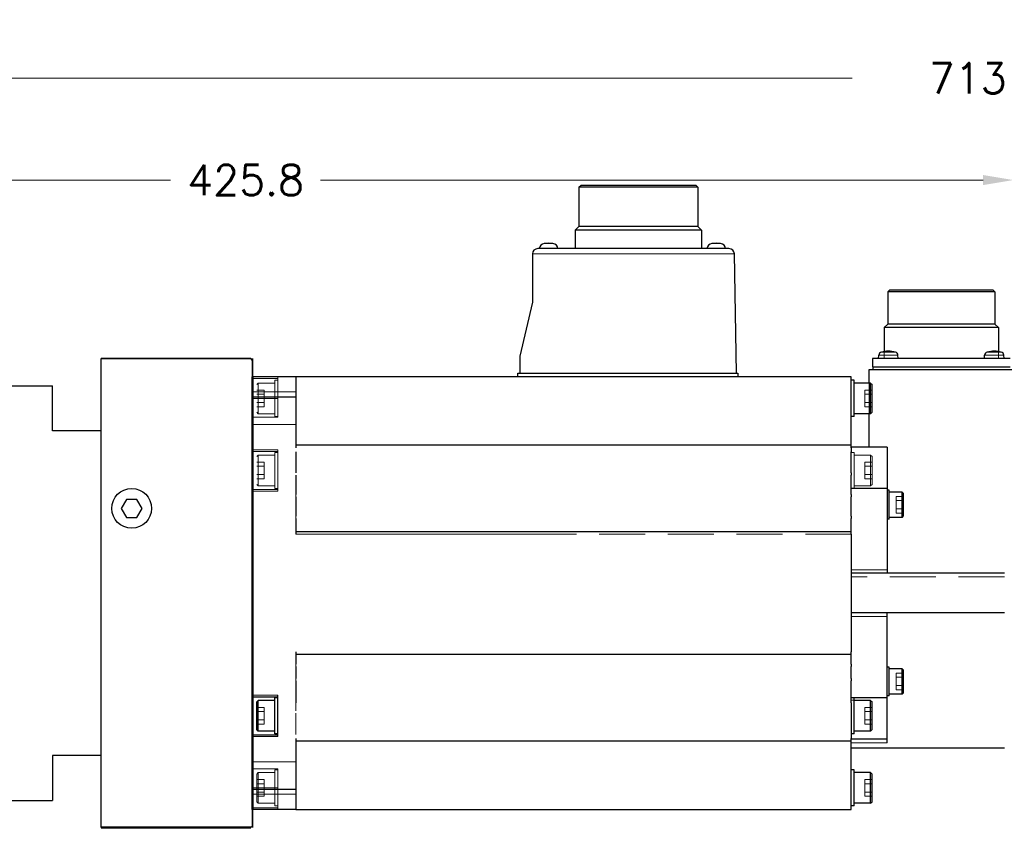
# Model space of a CAD drawing. Extents: x 47048 to 48733, y 10397 to 11585.
# Tile 4 of 25: x 47358 to 47631, y 10892 to 11119. Entities that reach past the tile are written whole.
import ezdxf

# ---------------------------------------------------------------- set-up
doc = ezdxf.new("R2010")
doc.units = 0
doc.header["$LTSCALE"] = 25.4
doc.linetypes.add('DASHED', pattern=[0.75, 0.5, -0.25])
doc.linetypes.add('DASHEDBIDOT', pattern=[12.4, 3, -3, 0.2, -3, 0.2, -3])
doc.layers.get('0').update_dxf_attribs({"linetype": 'CONTINUOUS'})
doc.layers.get('Defpoints').update_dxf_attribs({"linetype": 'CONTINUOUS'})
for name, color, linetype, lineweight in [('AM_0', 7, 'CONTINUOUS', 50), ('AM_5_Dimension', 6, 'CONTINUOUS', 13), ('ATA-DIM', 252, 'CONTINUOUS', 25), ('Layer0000', 7, 'CONTINUOUS', 25), ('외형선(ISO)', 7, 'CONTINUOUS', 35)]:
    doc.layers.add(name, color=color, linetype=linetype, lineweight=lineweight)
doc.layers.add('ATA-TEXT', color=7, linetype='CONTINUOUS')
doc.styles.get("Standard").update_dxf_attribs({"font": 'simplex.shx'})
doc.styles.add('주 문자 (ISO)', font='arial.ttf')
doc.dimstyles.new('ata_A1', dxfattribs={"dimtxt": 4.2, "dimasz": 4.2, "dimexe": 2, "dimexo": 2, "dimgap": 2, "dimtad": 0, "dimtih": 1, "dimtoh": 1, "dimdec": 6, "dimdsep": 46, "dimtxsty": 'Standard', "dimcen": 0, "dimclrd": 252, "dimclre": 252, "dimclrt": 4, "dimadec": 6, "dimazin": 2, "dimtfac": 1, "dimtdec": 6, "dimtofl": 0, "dimtmove": 0, "dimatfit": 3, "dimfxl": 0, "dimtolj": 1, "dimtzin": 0, "dimlwd": 0, "dimlwe": 0, "dimarcsym": 0})

# ---------------------------------------------------------------- blocks, each defined once
blk = doc.blocks.new('*D19542')
at = {"layer": 'ATA-DIM', "color": 252, "lineweight": 0}
for p, q in [((47208.04, 11010), (47208.04, 11107.25)), ((47921.04, 10886), (47921.04, 11107.25)), ((47216.44, 11103.25), (47589.08, 11103.25)), ((47912.64, 11103.25), (47640, 11103.25))]:
    blk.add_line(p, q, dxfattribs=at)
at = {"layer": 'ATA-DIM', "color": 252}
for points in [[(47216.44, 11104.65), (47216.44, 11101.85), (47208.04, 11103.25)], [(47912.64, 11101.85), (47912.64, 11104.65), (47921.04, 11103.25)]]:
    blk.add_solid(points, dxfattribs=at)
at = {"layer": 'Defpoints', "color": 0}
for p in [(47921.04, 11103.25), (47208.04, 11006), (47921.04, 10882)]:
    blk.add_point(p, dxfattribs=at)
at = {"layer": 'ATA-DIM', "color": 4, "ltscale": 0.2, "insert": (47593.08, 11107.45), "char_height": 8.4, "attachment_point": 1}
blk.add_mtext('\\A1;   713', dxfattribs=at)
blk = doc.blocks.new('DHE H')
at = {"color": 0, "ltscale": 5}
blk.add_line((56170.39, 4843.98), (56170.39, 4973.98), dxfattribs=at)
at = {"color": 7}
for p, q in [((56140.59, 4851.48), (56140.59, 4966.48)), ((56140.59, 4851.98), (56140.59, 4965.98))]:
    blk.add_line(p, q, dxfattribs=at)
for p, q in [((56140.59, 4966.48), (56156.89, 4966.48)), ((56156.89, 4953.98), (56156.89, 4966.48)), ((56156.89, 4863.98), (56156.89, 4851.48)), ((56140.59, 4851.48), (56156.89, 4851.48))]:
    blk.add_line(p, q)
at = {"ltscale": 5}
for p, q in [((56170.39, 4953.98), (56156.89, 4953.98)), ((56170.39, 4863.98), (56156.89, 4863.98))]:
    blk.add_line(p, q, dxfattribs=at)
at = {"layer": 'AM_0'}
blk.add_line((56170.39, 4843.98), (56211.89, 4843.98), dxfattribs=at)
at = {"layer": 'AM_5_Dimension', "color": 0}
for p, q in [((56140.59, 4966.48), (56140.59, 4851.48)), ((56072.59, 4965.98), (56072.59, 4851.98)), ((56084.59, 4851.98), (56084.59, 4965.98))]:
    blk.add_line(p, q, dxfattribs=at)
at = {"layer": '외형선(ISO)'}
for p, q in [((56211.89, 4973.98), (56170.39, 4973.98)), ((56211.89, 4973.98), (56212.39, 4973.48)), ((56212.39, 4973.48), (56212.39, 4844.48)), ((56073.09, 4966.48), (56072.59, 4965.98)), ((56084.09, 4966.48), (56073.09, 4966.48)), ((56084.59, 4965.98), (56084.09, 4966.48)), ((56085.09, 4966.48), (56084.59, 4965.98)), ((56085.09, 4966.48), (56140.09, 4966.48)), ((56140.59, 4965.98), (56140.09, 4966.48)), ((56140.59, 4965.98), (56141.09, 4966.48)), ((56073.09, 4851.48), (56072.59, 4851.98)), ((56073.09, 4851.48), (56084.09, 4851.48)), ((56084.59, 4851.98), (56084.09, 4851.48)), ((56084.59, 4851.98), (56085.09, 4851.48)), ((56085.09, 4851.48), (56140.09, 4851.48)), ((56140.59, 4851.98), (56140.09, 4851.48)), ((56212.39, 4844.48), (56211.89, 4843.98))]:
    blk.add_line(p, q, dxfattribs=at)
blk = doc.blocks.new('*D19559')
at = {"layer": 'ATA-DIM', "color": 252, "lineweight": 0}
for p, q in [((47208.04, 11035), (47208.04, 11079.02)), ((47633.84, 11026.5), (47633.84, 11079.02)), ((47216.44, 11075.02), (47400.14, 11075.02)), ((47625.44, 11075.02), (47441.74, 11075.02))]:
    blk.add_line(p, q, dxfattribs=at)
at = {"layer": 'ATA-DIM', "color": 252}
for points in [[(47216.44, 11076.42), (47216.44, 11073.62), (47208.04, 11075.02)], [(47625.44, 11073.62), (47625.44, 11076.42), (47633.84, 11075.02)]]:
    blk.add_solid(points, dxfattribs=at)
at = {"layer": 'Defpoints', "color": 0}
for p in [(47633.84, 11075.02), (47208.04, 11031), (47633.84, 11022.5)]:
    blk.add_point(p, dxfattribs=at)
at = {"layer": 'ATA-DIM', "color": 4, "ltscale": 0.2, "insert": (47420.94, 11075.02), "char_height": 8.4, "attachment_point": 5}
blk.add_mtext('\\A1;425.8', dxfattribs=at)
blk = doc.blocks.new('*D19558')
at = {"layer": 'ATA-DIM', "color": 252, "lineweight": 0}
for p, q in [((47208.04, 11010), (47208.04, 11107.25)), ((47921.04, 10886), (47921.04, 11107.25)), ((47216.44, 11103.25), (47589.08, 11103.25)), ((47912.64, 11103.25), (47640, 11103.25))]:
    blk.add_line(p, q, dxfattribs=at)
at = {"layer": 'ATA-DIM', "color": 252}
for points in [[(47216.44, 11104.65), (47216.44, 11101.85), (47208.04, 11103.25)], [(47912.64, 11101.85), (47912.64, 11104.65), (47921.04, 11103.25)]]:
    blk.add_solid(points, dxfattribs=at)
at = {"layer": 'Defpoints', "color": 0}
for p in [(47921.04, 11103.25), (47208.04, 11006), (47921.04, 10882)]:
    blk.add_point(p, dxfattribs=at)
at = {"layer": 'ATA-DIM', "color": 4, "ltscale": 0.2, "insert": (47593.08, 11107.45), "char_height": 8.4, "attachment_point": 1}
blk.add_mtext('\\A1;   713', dxfattribs=at)

msp = doc.modelspace()

# ---------------------------------------------------------------- linework, layer by layer
at = {"color": 7, "linetype": 'Continuous'}
for p, q in [((47422.8396631, 11025.503029), (47422.8396631, 10895.503029)), ((47387.8962874, 10986.503029), (47386.4529117, 10984.003029)), ((47390.7830387, 10986.503029), (47387.8962874, 10986.503029)), ((47392.2264144, 10984.003029), (47390.7830387, 10986.503029)), ((47386.4529117, 10984.003029), (47387.8962874, 10981.503029)), ((47390.7830387, 10981.503029), (47392.2264144, 10984.003029)), ((47387.8962874, 10981.503029), (47390.7830387, 10981.503029))]:
    msp.add_line(p, q, dxfattribs=at)
msp.add_circle((47389.3396631, 10984.003029), 5.5, dxfattribs=at)
at = {"layer": 'AM_0'}
msp.add_line((47422.8396631, 11020.503029), (47422.8396631, 10900.503029), dxfattribs=at)
at = {"layer": 'Layer0000', "color": 7, "linetype": 'Continuous', "lineweight": 25}
for p, q in [((47513.3476631, 11073.003029), (47513.8476726, 11073.5030385)), ((47545.8316631, 11073.503029), (47513.8476631, 11073.503029)), ((47546.3316631, 11073.003029), (47545.8316536, 11073.5030385)), ((47546.3316631, 11073.003029), (47513.3476631, 11073.003029)), ((47513.3476631, 11073.003029), (47513.3476631, 11062.113029)), ((47546.3316631, 11073.003029), (47546.3316631, 11062.113029)), ((47512.3396631, 11061.113029), (47513.3476631, 11062.113029)), ((47512.3396631, 11061.113029), (47512.3396631, 11056.003029)), ((47547.3396631, 11061.113029), (47512.3396631, 11061.113029)), ((47546.3316631, 11062.113029), (47513.3476631, 11062.113029)), ((47547.3396631, 11061.113029), (47546.3316631, 11062.113029)), ((47547.3396631, 11061.113029), (47547.3396631, 11056.003029)), ((47506.1415569, 11057.399075), (47503.7377692, 11057.399075)), ((47552.6415569, 11057.399075), (47550.2377692, 11057.399075)), ((47500.4396631, 11054.503029), (47500.4396631, 11041.203029)), ((47554.9656172, 11056.003029), (47501.9396631, 11056.003029)), ((47557.0418628, 11021.503029), (47556.4653887, 11054.5292076)), ((47598.9646631, 11044.003029), (47598.9646631, 11035.103029)), ((47628.7146631, 11044.003029), (47598.9646631, 11044.003029)), ((47598.9646653, 11044.0030311), (47599.4646648, 11044.5030306)), ((47628.2146631, 11044.503029), (47599.4646631, 11044.503029)), ((47628.7146609, 11044.0030311), (47628.2146614, 11044.5030306)), ((47628.7146631, 11044.003029), (47628.7146631, 11035.103029)), ((47500.4396631, 11041.203029), (47496.9396631, 11026.203029)), ((47597.9646631, 11034.103029), (47597.9646631, 11027.490273)), ((47629.7146631, 11034.103029), (47597.9646631, 11034.103029)), ((47597.9646641, 11034.10303), (47598.9646653, 11035.1030311)), ((47628.7146631, 11035.103029), (47598.9646631, 11035.103029)), ((47629.714662, 11034.10303), (47628.7146609, 11035.1030311)), ((47629.7146631, 11034.103029), (47629.7146631, 11027.490273)), ((47496.9396631, 11026.203029), (47496.9396631, 11021.503029)), ((47594.7896631, 11025.503029), (47594.7896631, 11023.203029)), ((47632.8896631, 11025.503029), (47594.7896631, 11025.503029)), ((47596.4096631, 11025.5030294), (47596.4918673, 11026.4426281)), ((47601.909663, 11025.5030294), (47601.8274588, 11026.4426281)), ((47625.7696631, 11025.5030294), (47625.8518673, 11026.4426281)), ((47631.269663, 11025.5030294), (47631.1874588, 11026.4426281)), ((47593.8396631, 11018.753029), (47593.8396631, 11022.503029)), ((47593.8396631, 11022.503029), (47633.8396631, 11022.503029)), ((47594.7896631, 11023.203029), (47632.8896631, 11023.203029)), ((47594.8396631, 11023.203029), (47594.8396631, 11022.503029)), ((47422.8396631, 11020.503029), (47422.8396631, 11014.9181004)), ((47434.8396631, 11020.503029), (47422.8396631, 11020.503029)), ((47434.8396631, 11020.503029), (47434.8396631, 11014.9181004)), ((47588.8396631, 11020.503029), (47434.8396631, 11020.503029)), ((47496.4396631, 11020.503029), (47496.4396631, 11021.503029)), ((47496.4396631, 11021.503029), (47557.4396631, 11021.503029)), ((47557.4396631, 11021.503029), (47557.4396631, 11020.503029)), ((47588.8396631, 11019.803029), (47588.8396631, 11020.503029)), ((47588.8396631, 11005.1684518), (47588.8396631, 11019.803029)), ((47589.6396631, 11019.503029), (47588.8396631, 11019.503029)), ((47589.6396631, 11009.503029), (47589.6396631, 11019.503029)), ((47594.2396631, 11018.753029), (47589.6396631, 11018.753029)), ((47594.2396631, 11018.753029), (47594.6396731, 11018.353019)), ((47594.2396631, 11010.253029), (47594.2396631, 11018.753029)), ((47594.6396631, 11010.653029), (47594.6396631, 11018.353029)), ((47422.8396631, 11014.9181004), (47434.8396631, 11014.9181004)), ((47422.8396631, 11014.9181004), (47422.8396631, 10932.253029)), ((47434.8396631, 11014.9181004), (47434.8396631, 11000.803029)), ((47589.6396631, 11009.503029), (47588.8396631, 11009.503029)), ((47594.2396631, 11010.253029), (47589.6396631, 11010.253029)), ((47593.8396631, 11001.003029), (47593.8396631, 11010.253029)), ((47594.2396631, 11010.253029), (47594.6396731, 11010.6530389)), ((47588.8396631, 11003.7276317), (47588.8396631, 11005.1684518)), ((47588.8396631, 11002.1159322), (47588.8396631, 11003.7276317)), ((47588.8396631, 11001.503029), (47434.8396631, 11001.503029)), ((47588.8396631, 11001.503029), (47588.8396631, 11002.1159322)), ((47588.8396631, 11000.803029), (47588.8396631, 11001.503029)), ((47598.8396631, 11001.003029), (47588.8396631, 11001.003029)), ((47588.8396631, 11000.803029), (47588.8396631, 10999.6790111)), ((47598.8396631, 11001.003029), (47598.8396631, 10998.003029)), ((47434.8396631, 10999.6790111), (47434.8396631, 10993.8270468)), ((47588.8396631, 10998.9794375), (47588.8396631, 10999.6790111)), ((47588.8396631, 10998.5771621), (47588.8396631, 10998.9794375)), ((47588.8396631, 10997.4465806), (47588.8396631, 10998.5771621)), ((47588.8396631, 10995.1641037), (47588.8396631, 10997.4465806)), ((47598.8396631, 10998.003029), (47598.8396631, 10993.8084339)), ((47588.8396631, 10994.8689093), (47588.8396631, 10995.1641037)), ((47588.8396631, 10994.5266204), (47588.8396631, 10994.8689093)), ((47588.8396631, 10993.8270468), (47588.8396631, 10994.5266204)), ((47434.8396631, 10993.1790111), (47434.8396631, 10987.8270468)), ((47588.8396631, 10993.8270468), (47588.8396631, 10993.1790111)), ((47588.8396631, 10992.4794375), (47588.8396631, 10993.1790111)), ((47588.8396631, 10992.2287985), (47588.8396631, 10992.4794375)), ((47588.8396631, 10991.171427), (47588.8396631, 10992.2287985)), ((47598.8396631, 10993.8084339), (47598.8396631, 10992.3444601)), ((47598.8396631, 10992.3444601), (47598.8396631, 10990.1403916)), ((47588.8396631, 10989.1016383), (47588.8396631, 10991.171427)), ((47598.8396631, 10989.503029), (47588.8396631, 10989.503029)), ((47588.8396631, 10988.7357151), (47588.8396631, 10989.1016383)), ((47598.8396631, 10990.1403916), (47598.8396631, 10989.503029)), ((47598.8396631, 10989.503029), (47598.8396631, 10986.503029)), ((47599.3396631, 10989.003029), (47598.8396631, 10989.003029)), ((47599.3396631, 10981.003029), (47599.3396631, 10989.003029)), ((47434.8396631, 10987.1790111), (47434.8396631, 10981.8270468)), ((47588.8396631, 10988.5266204), (47588.8396631, 10988.7357151)), ((47588.8396631, 10987.8270468), (47588.8396631, 10988.5266204)), ((47588.8396631, 10987.8270468), (47588.8396631, 10987.1790111)), ((47588.8396631, 10986.4794375), (47588.8396631, 10987.1790111)), ((47588.8396631, 10986.3363721), (47588.8396631, 10986.4794375)), ((47588.8396631, 10985.3469527), (47588.8396631, 10986.3363721)), ((47598.8396631, 10986.503029), (47598.8396631, 10985.003029)), ((47602.9396631, 10988.503029), (47599.3396631, 10988.503029)), ((47602.9396631, 10981.503029), (47602.9396631, 10988.503029)), ((47602.9396707, 10988.5030213), (47603.3396683, 10988.1030237)), ((47603.3396631, 10981.903029), (47603.3396631, 10988.103029)), ((47588.8396631, 10983.0713779), (47588.8396631, 10985.3469527)), ((47598.8396631, 10985.003029), (47598.8396631, 10967.003029)), ((47434.8396631, 10981.1790111), (47434.8396631, 10976.803029)), ((47588.8396631, 10982.6351008), (47588.8396631, 10983.0713779)), ((47588.8396631, 10982.5266204), (47588.8396631, 10982.6351008)), ((47588.8396631, 10981.8270468), (47588.8396631, 10982.5266204)), ((47588.8396631, 10981.8270468), (47588.8396631, 10981.1790111)), ((47588.8396631, 10980.4794375), (47588.8396631, 10981.1790111)), ((47599.3396631, 10981.003029), (47598.8396631, 10981.003029)), ((47602.9396631, 10981.503029), (47599.3396631, 10981.503029)), ((47602.9396707, 10981.5030366), (47603.3396683, 10981.9030342)), ((47588.8396631, 10980.4176121), (47588.8396631, 10980.4794375)), ((47588.8396631, 10979.4964486), (47588.8396631, 10980.4176121)), ((47588.8396631, 10977.9989103), (47588.8396631, 10979.4964486)), ((47588.8396631, 10977.503029), (47588.8396631, 10977.9989103)), ((47588.8396631, 10977.503029), (47434.8396631, 10977.503029)), ((47588.8396631, 10976.803029), (47588.8396631, 10977.503029)), ((47588.8396631, 10976.803029), (47588.8396631, 10944.203029)), ((47631.3396631, 10966.003029), (47588.8396631, 10966.003029)), ((47598.8396631, 10967.003029), (47598.8396631, 10966.003029)), ((47631.3396631, 10955.003029), (47588.8396631, 10955.003029)), ((47598.8396631, 10954.003029), (47598.8396631, 10955.003029)), ((47598.8396631, 10936.003029), (47598.8396631, 10954.003029)), ((47434.8396631, 10944.203029), (47434.8396631, 10940.8270468)), ((47588.8396631, 10943.503029), (47434.8396631, 10943.503029)), ((47588.8396631, 10943.503029), (47588.8396631, 10944.203029)), ((47588.8396631, 10943.0071476), (47588.8396631, 10943.503029)), ((47588.8396631, 10942.4870107), (47588.8396631, 10943.0071476)), ((47588.8396631, 10941.5772502), (47588.8396631, 10942.4870107)), ((47434.8396631, 10940.1790111), (47434.8396631, 10936.8270468)), ((47588.8396631, 10941.5266204), (47588.8396631, 10941.5772502)), ((47588.8396631, 10940.8270468), (47588.8396631, 10941.5266204)), ((47588.8396631, 10940.8270468), (47588.8396631, 10940.1790111)), ((47588.8396631, 10939.4794375), (47588.8396631, 10940.1790111)), ((47599.3396631, 10940.003029), (47598.8396631, 10940.003029)), ((47599.3396631, 10932.003029), (47599.3396631, 10940.003029)), ((47588.8396631, 10939.3849626), (47588.8396631, 10939.4794375)), ((47588.8396631, 10938.9369927), (47588.8396631, 10939.3849626)), ((47588.8396631, 10938.5813091), (47588.8396631, 10938.9369927)), ((47588.8396631, 10937.6259812), (47588.8396631, 10938.5813091)), ((47588.8396631, 10937.5266204), (47588.8396631, 10937.6259812)), ((47588.8396631, 10936.8270468), (47588.8396631, 10937.5266204)), ((47602.9396631, 10939.503029), (47599.3396631, 10939.503029)), ((47602.9396631, 10932.503029), (47602.9396631, 10939.503029)), ((47602.9396707, 10939.5030213), (47603.3396683, 10939.1030237)), ((47603.3396631, 10932.903029), (47603.3396631, 10939.103029)), ((47434.8396631, 10936.1790111), (47434.8396631, 10930.0988838)), ((47588.8396631, 10936.8270468), (47588.8396631, 10936.1790111)), ((47588.8396631, 10935.4794375), (47588.8396631, 10936.1790111)), ((47588.8396631, 10935.3243328), (47588.8396631, 10935.4794375)), ((47588.8396631, 10934.9231908), (47588.8396631, 10935.3243328)), ((47588.8396631, 10934.6336835), (47588.8396631, 10934.9231908)), ((47588.8396631, 10933.7256566), (47588.8396631, 10934.6336835)), ((47598.8396631, 10934.503029), (47598.8396631, 10936.003029)), ((47598.8396631, 10931.503029), (47598.8396631, 10934.503029)), ((47422.8396631, 10931.753029), (47429.8396631, 10931.753029)), ((47429.8396631, 10920.753029), (47429.8396631, 10932.253029)), ((47588.8396631, 10930.7051015), (47588.8396631, 10933.7256566)), ((47599.3396631, 10932.003029), (47598.8396631, 10932.003029)), ((47602.9396631, 10932.503029), (47599.3396631, 10932.503029)), ((47602.9396707, 10932.5030366), (47603.3396683, 10932.9030342)), ((47424.4396567, 10930.7530225), (47424.0396536, 10930.3530195)), ((47424.0396631, 10926.503029), (47424.0396631, 10930.353029)), ((47429.0396631, 10930.753029), (47424.4396631, 10930.753029)), ((47424.4396631, 10926.503029), (47424.4396631, 10930.753029)), ((47429.8396631, 10931.503029), (47429.0396631, 10931.503029)), ((47429.0396631, 10921.503029), (47429.0396631, 10931.503029)), ((47589.6396631, 10931.503029), (47588.8396631, 10931.503029)), ((47588.8396631, 10930.0988838), (47588.8396631, 10930.7051015)), ((47588.8396631, 10930.0988838), (47588.8396631, 10920.203029)), ((47598.8396631, 10931.503029), (47589.6396631, 10931.503029)), ((47589.6396631, 10921.503029), (47589.6396631, 10931.503029)), ((47594.2396631, 10930.753029), (47589.6396631, 10930.753029)), ((47594.2396631, 10930.753029), (47594.6396731, 10930.353019)), ((47594.2396631, 10922.253029), (47594.2396631, 10930.753029)), ((47594.6396631, 10922.653029), (47594.6396631, 10930.353029)), ((47598.8396631, 10930.8656664), (47598.8396631, 10931.503029)), ((47598.8396631, 10928.6615978), (47598.8396631, 10930.8656664)), ((47424.0396631, 10922.653029), (47424.0396631, 10926.503029)), ((47424.4396631, 10922.253029), (47424.4396631, 10926.503029)), ((47598.8396631, 10927.197624), (47598.8396631, 10928.6615978)), ((47598.8396631, 10923.003029), (47598.8396631, 10927.197624)), ((47422.8396631, 10921.253029), (47429.8396631, 10921.253029)), ((47422.8396631, 10920.753029), (47422.8396631, 10906.0879575)), ((47424.4396567, 10922.2530354), (47424.0396536, 10922.6530384)), ((47429.0396631, 10922.253029), (47424.4396631, 10922.253029)), ((47429.8396631, 10921.503029), (47429.0396631, 10921.503029)), ((47589.6396631, 10921.503029), (47588.8396631, 10921.503029)), ((47594.2396631, 10922.253029), (47589.6396631, 10922.253029)), ((47594.2396631, 10922.253029), (47594.6396731, 10922.6530389)), ((47598.8396631, 10920.003029), (47598.8396631, 10923.003029)), ((47434.8396631, 10920.203029), (47434.8396631, 10906.0879575)), ((47588.8396631, 10919.503029), (47434.8396631, 10919.503029)), ((47588.8396631, 10919.503029), (47588.8396631, 10920.203029)), ((47598.8396631, 10920.003029), (47588.8396631, 10920.003029)), ((47588.8396631, 10918.8901257), (47588.8396631, 10919.503029)), ((47588.8396631, 10917.2784262), (47588.8396631, 10918.8901257)), ((47598.8396631, 10919.003029), (47598.8396631, 10920.003029)), ((47631.3396631, 10917.503029), (47588.8396631, 10917.503029)), ((47588.8396631, 10915.8376061), (47588.8396631, 10917.2784262)), ((47588.8396631, 10901.203029), (47588.8396631, 10915.8376061)), ((47589.6396631, 10911.503029), (47588.8396631, 10911.503029)), ((47589.6396631, 10901.503029), (47589.6396631, 10911.503029)), ((47594.2396631, 10910.753029), (47589.6396631, 10910.753029)), ((47594.2396631, 10910.753029), (47594.6396731, 10910.353019)), ((47594.2396631, 10902.253029), (47594.2396631, 10910.753029)), ((47594.6396631, 10902.653029), (47594.6396631, 10910.353029)), ((47422.8396631, 10906.0879575), (47422.8396631, 10900.503029)), ((47434.8396631, 10906.0879575), (47422.8396631, 10906.0879575)), ((47434.8396631, 10906.0879575), (47434.8396631, 10900.503029)), ((47589.6396631, 10901.503029), (47588.8396631, 10901.503029)), ((47594.2396631, 10902.253029), (47589.6396631, 10902.253029)), ((47594.2396631, 10902.253029), (47594.6396731, 10902.6530389)), ((47434.8396631, 10900.503029), (47422.8396631, 10900.503029)), ((47434.8396631, 10900.503029), (47588.8396631, 10900.503029)), ((47588.8396631, 10900.503029), (47588.8396631, 10901.203029))]:
    msp.add_line(p, q, dxfattribs=at)
at = {"layer": 'Layer0000', "color": 7, "linetype": 'DASHED', "lineweight": 18}
for p, q in [((47513.3476631, 11073.003029), (47529.8396631, 11073.003029)), ((47529.8396631, 11073.003029), (47546.3316631, 11073.003029)), ((47512.3396631, 11061.113029), (47529.8396631, 11061.113029)), ((47513.3476631, 11062.113029), (47529.8396631, 11062.113029)), ((47529.8396631, 11062.113029), (47546.3316631, 11062.113029)), ((47529.8396631, 11061.113029), (47547.3396631, 11061.113029)), ((47506.1415569, 11057.399075), (47503.7377692, 11057.399075)), ((47503.7377692, 11057.399075), (47504.9396631, 11057.399075)), ((47503.7377692, 11057.399075), (47504.9396631, 11057.399075)), ((47504.9396631, 11057.399075), (47506.1415569, 11057.399075)), ((47504.9396631, 11057.399075), (47506.1415569, 11057.399075)), ((47552.6415569, 11057.399075), (47550.2377692, 11057.399075)), ((47550.2377692, 11057.399075), (47551.4396631, 11057.399075)), ((47550.2377692, 11057.399075), (47551.4396631, 11057.399075)), ((47551.4396631, 11057.399075), (47552.6415569, 11057.399075)), ((47551.4396631, 11057.399075), (47552.6415569, 11057.399075)), ((47598.9646631, 11044.003029), (47613.8396631, 11044.003029)), ((47613.8396631, 11044.003029), (47628.7146631, 11044.003029)), ((47597.9646631, 11034.103029), (47613.8396631, 11034.103029)), ((47598.9646631, 11035.103029), (47613.8396631, 11035.103029)), ((47613.8396631, 11035.103029), (47628.7146631, 11035.103029)), ((47613.8396631, 11034.103029), (47629.7146631, 11034.103029)), ((47597.9646631, 11027.490273), (47597.9646631, 11025.503029)), ((47629.7146631, 11027.490273), (47629.7146631, 11025.503029)), ((47429.8396631, 11019.503029), (47429.0396631, 11019.503029)), ((47429.0396631, 11009.503029), (47429.0396631, 11019.503029)), ((47429.8396631, 11020.003029), (47429.8396631, 11020.503029)), ((47429.8396631, 11014.503029), (47429.8396631, 11020.003029)), ((47434.8396631, 11020.503029), (47434.8396631, 11020.153029)), ((47434.8396631, 11020.503029), (47434.8396631, 11019.803029)), ((47434.8396631, 11020.503029), (47434.8396631, 11019.803029)), ((47434.8396631, 11020.153029), (47434.8396631, 11016.9229019)), ((47434.8396631, 11019.803029), (47434.8396631, 11017.1729019)), ((47434.8396631, 11019.803029), (47434.8396631, 11005.1684518)), ((47434.8396631, 11016.2682706), (47422.8396631, 11016.2682706)), ((47434.8396631, 11016.2682706), (47422.8396631, 11016.2682706)), ((47424.4396567, 11018.7530225), (47424.0396536, 11018.3530195)), ((47424.0396631, 11016.81243), (47426.0396631, 11016.81243)), ((47424.4396631, 11014.503029), (47424.4396631, 11018.753029)), ((47424.4396631, 11018.753029), (47424.4396631, 11014.503029)), ((47429.0396631, 11018.753029), (47424.4396631, 11018.753029)), ((47426.0396631, 11015.6577295), (47426.0396631, 11016.81243)), ((47434.8396631, 11017.1729019), (47434.8396631, 11016.6729019)), ((47434.8396631, 11016.9229019), (47434.8396631, 11016.6729019)), ((47592.6396631, 11016.81243), (47592.6396631, 11015.6577295)), ((47592.6396631, 11016.81243), (47594.6396631, 11016.81243)), ((47593.8396631, 11010.253029), (47593.8396631, 11018.753029)), ((47594.2396631, 11018.753029), (47594.2396631, 11014.503029)), ((47434.8396631, 11014.9181004), (47422.8396631, 11014.9181004)), ((47424.0396631, 11015.6577295), (47426.0396631, 11015.6577295)), ((47426.0396631, 11015.6577295), (47424.0396631, 11015.6577295)), ((47424.4396631, 11014.503029), (47424.4396631, 11010.253029)), ((47424.4396631, 11010.253029), (47424.4396631, 11014.503029)), ((47426.0396631, 11013.3483284), (47426.0396631, 11015.6577295)), ((47429.8396631, 11009.253029), (47429.8396631, 11014.503029)), ((47592.6396631, 11015.6577295), (47594.6396631, 11015.6577295)), ((47594.6396631, 11015.6577295), (47592.6396631, 11015.6577295)), ((47592.6396631, 11015.6577295), (47592.6396631, 11013.3483284)), ((47594.2396631, 11014.503029), (47594.2396631, 11010.253029)), ((47424.0396631, 11013.3483284), (47426.0396631, 11013.3483284)), ((47424.0396631, 11013.3483284), (47426.0396631, 11013.3483284)), ((47424.0396631, 11012.1936279), (47426.0396631, 11012.1936279)), ((47426.0396631, 11012.1936279), (47426.0396631, 11013.3483284)), ((47592.6396631, 11013.3483284), (47594.6396631, 11013.3483284)), ((47592.6396631, 11013.3483284), (47592.6396631, 11012.1936279)), ((47592.6396631, 11013.3483284), (47594.6396631, 11013.3483284)), ((47592.6396631, 11012.1936279), (47594.6396631, 11012.1936279)), ((47429.8396631, 11009.253029), (47422.8396631, 11009.253029)), ((47424.4396567, 11010.2530354), (47424.0396536, 11010.6530384)), ((47429.0396631, 11010.253029), (47424.4396631, 11010.253029)), ((47429.8396631, 11009.503029), (47429.0396631, 11009.503029)), ((47434.8396631, 11007.2682706), (47422.8396631, 11007.2682706)), ((47434.8396631, 11007.2682706), (47422.8396631, 11007.2682706)), ((47434.8396631, 11005.1684518), (47434.8396631, 11003.7276317)), ((47434.8396631, 11003.7276317), (47434.8396631, 11002.1159322)), ((47429.8396631, 10999.753029), (47429.8396631, 11000.253029)), ((47434.8396631, 11002.1159322), (47434.8396631, 11001.503029)), ((47434.8396631, 11001.503029), (47434.8396631, 11000.803029)), ((47593.8396631, 11001.003029), (47598.8396631, 11001.003029)), ((47598.8396631, 11001.003029), (47598.8396631, 10995.6918056)), ((47422.8396631, 10999.753029), (47429.8396631, 10999.753029)), ((47424.4396567, 10998.7530225), (47424.0396536, 10998.3530195)), ((47429.0396631, 10998.753029), (47424.4396631, 10998.753029)), ((47424.4396631, 10998.753029), (47424.4396631, 10994.503029)), ((47424.4396631, 10994.503029), (47424.4396631, 10998.753029)), ((47429.8396631, 10999.503029), (47429.0396631, 10999.503029)), ((47429.0396631, 10989.503029), (47429.0396631, 10999.503029)), ((47429.8396631, 10989.253029), (47429.8396631, 10999.753029)), ((47589.6396631, 10999.503029), (47588.8396631, 10999.503029)), ((47589.6396631, 10989.503029), (47589.6396631, 10999.503029)), ((47594.2396631, 10998.753029), (47589.6396631, 10998.753029)), ((47594.2396631, 10998.753029), (47594.6396731, 10998.353019)), ((47594.2396631, 10998.753029), (47594.2396631, 10994.503029)), ((47594.2396631, 10990.253029), (47594.2396631, 10998.753029)), ((47594.6396631, 10990.653029), (47594.6396631, 10998.353029)), ((47424.0396631, 10996.81243), (47426.0396631, 10996.81243)), ((47424.0396631, 10995.6577295), (47426.0396631, 10995.6577295)), ((47426.0396631, 10995.6577295), (47424.0396631, 10995.6577295)), ((47424.4396631, 10990.253029), (47424.4396631, 10994.503029)), ((47424.4396631, 10994.503029), (47424.4396631, 10990.253029)), ((47426.0396631, 10995.6577295), (47426.0396631, 10996.81243)), ((47426.0396631, 10993.3483284), (47426.0396631, 10995.6577295)), ((47592.6396631, 10996.81243), (47592.6396631, 10995.6577295)), ((47592.6396631, 10996.81243), (47594.6396631, 10996.81243)), ((47592.6396631, 10995.6577295), (47594.6396631, 10995.6577295)), ((47592.6396631, 10995.6577295), (47592.6396631, 10993.3483284)), ((47594.6396631, 10995.6577295), (47592.6396631, 10995.6577295)), ((47594.2396631, 10994.503029), (47594.2396631, 10990.253029)), ((47598.8396631, 10995.6918056), (47598.8396631, 10993.9959613)), ((47422.8396631, 10992.8562119), (47422.8396631, 10928.149846)), ((47424.0396631, 10993.3483284), (47426.0396631, 10993.3483284)), ((47424.0396631, 10993.3483284), (47426.0396631, 10993.3483284)), ((47424.0396631, 10992.1936279), (47426.0396631, 10992.1936279)), ((47426.0396631, 10992.1936279), (47426.0396631, 10993.3483284)), ((47592.6396631, 10993.3483284), (47594.6396631, 10993.3483284)), ((47592.6396631, 10993.3483284), (47592.6396631, 10992.1936279)), ((47592.6396631, 10993.3483284), (47594.6396631, 10993.3483284)), ((47592.6396631, 10992.1936279), (47594.6396631, 10992.1936279)), ((47598.8396631, 10967.6415832), (47598.8396631, 10993.9959613)), ((47422.8396631, 10989.253029), (47429.8396631, 10989.253029)), ((47424.4396567, 10990.2530354), (47424.0396536, 10990.6530384)), ((47429.0396631, 10990.253029), (47424.4396631, 10990.253029)), ((47429.8396631, 10989.503029), (47429.0396631, 10989.503029)), ((47429.8396631, 10988.753029), (47429.8396631, 10989.253029)), ((47434.8396631, 10990.9071741), (47434.8396631, 10990.3009564)), ((47434.8396631, 10990.3009564), (47434.8396631, 10987.2804013)), ((47594.2396631, 10990.253029), (47589.6396631, 10990.253029)), ((47594.2396631, 10990.253029), (47594.6396731, 10990.6530389)), ((47598.8396631, 10985.003029), (47598.8396631, 10989.003029)), ((47598.8396631, 10985.003029), (47598.8396631, 10989.003029)), ((47434.8396631, 10987.2804013), (47434.8396631, 10986.3723744)), ((47434.8396631, 10986.3723744), (47434.8396631, 10986.0828671)), ((47601.3396631, 10987.31243), (47601.3396631, 10986.1577295)), ((47601.3396631, 10987.31243), (47601.3396631, 10986.1577295)), ((47601.3396631, 10987.31243), (47603.3396631, 10987.31243)), ((47601.3396631, 10987.31243), (47603.3396631, 10987.31243)), ((47601.3396631, 10986.1577295), (47601.3396631, 10983.8483284)), ((47601.3396631, 10986.1577295), (47601.3396631, 10983.8483284)), ((47601.3396631, 10986.1577295), (47603.3396631, 10986.1577295)), ((47603.3396631, 10986.1577295), (47601.3396631, 10986.1577295)), ((47601.3396631, 10986.1577295), (47603.3396631, 10986.1577295)), ((47603.3396631, 10986.1577295), (47601.3396631, 10986.1577295)), ((47602.9396631, 10988.503029), (47602.9396631, 10985.003029)), ((47602.9396631, 10981.503029), (47602.9396631, 10988.503029)), ((47602.9396631, 10988.503029), (47602.9396631, 10985.003029)), ((47434.8396631, 10986.0828671), (47434.8396631, 10985.6817251)), ((47434.8396631, 10985.6817251), (47434.8396631, 10985.5266204)), ((47434.8396631, 10985.5266204), (47434.8396631, 10984.8270468)), ((47434.8396631, 10984.1790111), (47434.8396631, 10983.4794375)), ((47434.8396631, 10983.4794375), (47434.8396631, 10983.3800767)), ((47598.8396631, 10981.003029), (47598.8396631, 10985.003029)), ((47598.8396631, 10981.003029), (47598.8396631, 10985.003029)), ((47601.3396631, 10983.8483284), (47601.3396631, 10982.6936279)), ((47601.3396631, 10983.8483284), (47601.3396631, 10982.6936279)), ((47601.3396631, 10983.8483284), (47603.3396631, 10983.8483284)), ((47601.3396631, 10983.8483284), (47603.3396631, 10983.8483284)), ((47601.3396631, 10983.8483284), (47603.3396631, 10983.8483284)), ((47601.3396631, 10983.8483284), (47603.3396631, 10983.8483284)), ((47602.9396631, 10985.003029), (47602.9396631, 10981.503029)), ((47602.9396631, 10985.003029), (47602.9396631, 10981.503029)), ((47434.8396631, 10983.3800767), (47434.8396631, 10982.4247488)), ((47434.8396631, 10982.4247488), (47434.8396631, 10982.069065)), ((47434.8396631, 10982.069065), (47434.8396631, 10981.6210953)), ((47434.8396631, 10981.6210953), (47434.8396631, 10981.5266204)), ((47434.8396631, 10981.5266204), (47434.8396631, 10980.8270468)), ((47601.3396631, 10982.6936279), (47603.3396631, 10982.6936279)), ((47601.3396631, 10982.6936279), (47603.3396631, 10982.6936279)), ((47434.8396631, 10980.1790111), (47434.8396631, 10979.4794375)), ((47434.8396631, 10979.4794375), (47434.8396631, 10979.4288077)), ((47434.8396631, 10979.4288077), (47434.8396631, 10978.5190472)), ((47434.8396631, 10978.5190472), (47434.8396631, 10977.9989104)), ((47434.8396631, 10977.9989104), (47434.8396631, 10977.503029)), ((47434.8396631, 10977.503029), (47434.8396631, 10976.803029)), ((47598.8396631, 10966.003029), (47598.8396631, 10967.6415832)), ((47598.8396631, 10953.3644747), (47598.8396631, 10955.003029)), ((47598.8396631, 10921.6534338), (47598.8396631, 10953.3644747)), ((47434.8396631, 10944.203029), (47434.8396631, 10943.503029)), ((47434.8396631, 10943.503029), (47434.8396631, 10943.0071476)), ((47434.8396631, 10943.0071476), (47434.8396631, 10941.5096093)), ((47434.8396631, 10941.5096093), (47434.8396631, 10940.5884458)), ((47434.8396631, 10940.5884458), (47434.8396631, 10940.5266204)), ((47434.8396631, 10940.5266204), (47434.8396631, 10939.8270468)), ((47598.8396631, 10936.003029), (47598.8396631, 10940.003029)), ((47598.8396631, 10936.003029), (47598.8396631, 10940.003029)), ((47434.8396631, 10939.1790111), (47434.8396631, 10938.4794375)), ((47434.8396631, 10938.4794375), (47434.8396631, 10938.3709571)), ((47434.8396631, 10938.3709571), (47434.8396631, 10937.9346809)), ((47434.8396631, 10937.9346809), (47434.8396631, 10935.6591051)), ((47601.3396631, 10938.31243), (47601.3396631, 10937.1577295)), ((47601.3396631, 10938.31243), (47601.3396631, 10937.1577295)), ((47601.3396631, 10938.31243), (47603.3396631, 10938.31243)), ((47601.3396631, 10938.31243), (47603.3396631, 10938.31243)), ((47601.3396631, 10937.1577295), (47601.3396631, 10934.8483284)), ((47601.3396631, 10937.1577295), (47601.3396631, 10934.8483284)), ((47601.3396631, 10937.1577295), (47603.3396631, 10937.1577295)), ((47603.3396631, 10937.1577295), (47601.3396631, 10937.1577295)), ((47601.3396631, 10937.1577295), (47603.3396631, 10937.1577295)), ((47603.3396631, 10937.1577295), (47601.3396631, 10937.1577295)), ((47602.9396631, 10939.503029), (47602.9396631, 10936.003029)), ((47602.9396631, 10932.503029), (47602.9396631, 10939.503029)), ((47602.9396631, 10939.503029), (47602.9396631, 10936.003029)), ((47434.8396631, 10935.6591051), (47434.8396631, 10934.6696858)), ((47434.8396631, 10934.6696858), (47434.8396631, 10934.5266204)), ((47434.8396631, 10934.5266204), (47434.8396631, 10933.8270468)), ((47598.8396631, 10932.003029), (47598.8396631, 10936.003029)), ((47598.8396631, 10932.003029), (47598.8396631, 10936.003029)), ((47601.3396631, 10934.8483284), (47601.3396631, 10933.6936279)), ((47601.3396631, 10934.8483284), (47601.3396631, 10933.6936279)), ((47601.3396631, 10934.8483284), (47603.3396631, 10934.8483284)), ((47601.3396631, 10934.8483284), (47603.3396631, 10934.8483284)), ((47601.3396631, 10934.8483284), (47603.3396631, 10934.8483284)), ((47601.3396631, 10934.8483284), (47603.3396631, 10934.8483284)), ((47602.9396631, 10936.003029), (47602.9396631, 10932.503029)), ((47602.9396631, 10936.003029), (47602.9396631, 10932.503029)), ((47434.8396631, 10933.1790111), (47434.8396631, 10932.4794375)), ((47434.8396631, 10932.4794375), (47434.8396631, 10932.2703428)), ((47434.8396631, 10932.2703428), (47434.8396631, 10931.9044205)), ((47434.8396631, 10931.9044205), (47434.8396631, 10929.8346309)), ((47601.3396631, 10933.6936279), (47603.3396631, 10933.6936279)), ((47601.3396631, 10933.6936279), (47603.3396631, 10933.6936279)), ((47424.0396631, 10928.81243), (47426.0396631, 10928.81243)), ((47424.4396631, 10930.753029), (47424.4396631, 10926.503029)), ((47426.0396631, 10927.6577295), (47426.0396631, 10928.81243)), ((47434.8396631, 10929.8346309), (47434.8396631, 10928.7772594)), ((47592.6396631, 10928.81243), (47592.6396631, 10927.6577295)), ((47592.6396631, 10928.81243), (47594.6396631, 10928.81243)), ((47594.2396631, 10930.753029), (47594.2396631, 10926.503029)), ((47424.0396631, 10927.6577295), (47426.0396631, 10927.6577295)), ((47426.0396631, 10927.6577295), (47424.0396631, 10927.6577295)), ((47424.4396631, 10926.503029), (47424.4396631, 10922.253029)), ((47426.0396631, 10925.3483284), (47426.0396631, 10927.6577295)), ((47434.8396631, 10928.7772594), (47434.8396631, 10928.5266204)), ((47434.8396631, 10928.5266204), (47434.8396631, 10927.8270468)), ((47434.8396631, 10927.1790111), (47434.8396631, 10926.4794375)), ((47434.8396631, 10926.4794375), (47434.8396631, 10926.1371486)), ((47434.8396631, 10926.1371486), (47434.8396631, 10925.8419542)), ((47592.6396631, 10927.6577295), (47594.6396631, 10927.6577295)), ((47592.6396631, 10927.6577295), (47592.6396631, 10925.3483284)), ((47594.6396631, 10927.6577295), (47592.6396631, 10927.6577295)), ((47594.2396631, 10926.503029), (47594.2396631, 10922.253029)), ((47424.0396631, 10925.3483284), (47426.0396631, 10925.3483284)), ((47424.0396631, 10925.3483284), (47426.0396631, 10925.3483284)), ((47424.0396631, 10924.1936279), (47426.0396631, 10924.1936279)), ((47426.0396631, 10924.1936279), (47426.0396631, 10925.3483284)), ((47434.8396631, 10925.8419542), (47434.8396631, 10923.5594774)), ((47434.8396631, 10923.5594774), (47434.8396631, 10922.4288958)), ((47592.6396631, 10925.3483284), (47594.6396631, 10925.3483284)), ((47592.6396631, 10925.3483284), (47592.6396631, 10924.1936279)), ((47592.6396631, 10925.3483284), (47594.6396631, 10925.3483284)), ((47592.6396631, 10924.1936279), (47594.6396631, 10924.1936279)), ((47422.8396631, 10909.503029), (47422.8396631, 10921.0787782)), ((47434.8396631, 10922.4288958), (47434.8396631, 10922.0266204)), ((47434.8396631, 10922.0266204), (47434.8396631, 10921.3270468)), ((47598.8396631, 10919.6863657), (47598.8396631, 10921.6534338)), ((47434.8396631, 10920.203029), (47434.8396631, 10919.503029)), ((47434.8396631, 10919.503029), (47434.8396631, 10918.8901257)), ((47434.8396631, 10918.8901257), (47434.8396631, 10917.2784262)), ((47598.8396631, 10919.003029), (47598.8396631, 10919.6863657)), ((47434.8396631, 10917.2784262), (47434.8396631, 10915.8376061)), ((47434.8396631, 10915.8376061), (47434.8396631, 10901.203029)), ((47434.8396631, 10913.7377873), (47422.8396631, 10913.7377873)), ((47434.8396631, 10913.7377873), (47422.8396631, 10913.7377873)), ((47429.8396631, 10911.753029), (47422.8396631, 10911.753029)), ((47424.4396567, 10910.7530225), (47424.0396536, 10910.3530195)), ((47424.0396631, 10906.503029), (47424.0396631, 10910.353029)), ((47424.4396631, 10906.503029), (47424.4396631, 10910.753029)), ((47424.4396631, 10910.753029), (47424.4396631, 10906.503029)), ((47429.0396631, 10910.753029), (47424.4396631, 10910.753029)), ((47429.8396631, 10911.503029), (47429.0396631, 10911.503029)), ((47429.0396631, 10901.503029), (47429.0396631, 10911.503029)), ((47429.8396631, 10906.503029), (47429.8396631, 10911.753029)), ((47594.2396631, 10910.753029), (47594.2396631, 10906.503029)), ((47424.0396631, 10908.81243), (47426.0396631, 10908.81243)), ((47424.0396631, 10907.6577295), (47426.0396631, 10907.6577295)), ((47426.0396631, 10907.6577295), (47424.0396631, 10907.6577295)), ((47426.0396631, 10907.6577295), (47426.0396631, 10908.81243)), ((47426.0396631, 10905.3483284), (47426.0396631, 10907.6577295)), ((47592.6396631, 10908.81243), (47592.6396631, 10907.6577295)), ((47592.6396631, 10908.81243), (47594.6396631, 10908.81243)), ((47592.6396631, 10907.6577295), (47594.6396631, 10907.6577295)), ((47592.6396631, 10907.6577295), (47592.6396631, 10905.3483284)), ((47594.6396631, 10907.6577295), (47592.6396631, 10907.6577295)), ((47434.8396631, 10906.0879575), (47422.8396631, 10906.0879575)), ((47434.8396631, 10904.7377873), (47422.8396631, 10904.7377873)), ((47434.8396631, 10904.7377873), (47422.8396631, 10904.7377873)), ((47424.0396631, 10902.653029), (47424.0396631, 10906.503029)), ((47424.0396631, 10905.3483284), (47426.0396631, 10905.3483284)), ((47424.0396631, 10905.3483284), (47426.0396631, 10905.3483284)), ((47424.4396631, 10902.253029), (47424.4396631, 10906.503029)), ((47424.4396631, 10906.503029), (47424.4396631, 10902.253029)), ((47426.0396631, 10904.1936279), (47426.0396631, 10905.3483284)), ((47429.8396631, 10901.003029), (47429.8396631, 10906.503029)), ((47434.8396631, 10906.4347839), (47434.8396631, 10906.3663781)), ((47434.8396631, 10906.4347839), (47434.8396631, 10906.0847839)), ((47434.8396631, 10906.3663781), (47434.8396631, 10906.2289847)), ((47434.8396631, 10906.2289847), (47434.8396631, 10905.6202172)), ((47434.8396631, 10906.0847839), (47434.8396631, 10900.853029)), ((47434.8396631, 10905.6202172), (47434.8396631, 10901.1785993)), ((47434.8396631, 10904.6994924), (47434.8396631, 10904.6510979)), ((47434.8396631, 10904.6994924), (47434.8396631, 10904.0239221)), ((47434.8396631, 10904.6510979), (47434.8396631, 10904.5127969)), ((47434.8396631, 10904.5127969), (47434.8396631, 10903.8840072)), ((47592.6396631, 10905.3483284), (47594.6396631, 10905.3483284)), ((47592.6396631, 10905.3483284), (47594.6396631, 10905.3483284)), ((47592.6396631, 10905.3483284), (47592.6396631, 10904.1936279)), ((47594.2396631, 10906.503029), (47594.2396631, 10902.253029)), ((47424.4396567, 10902.2530354), (47424.0396536, 10902.6530384)), ((47424.0396631, 10904.1936279), (47426.0396631, 10904.1936279)), ((47429.0396631, 10902.253029), (47424.4396631, 10902.253029)), ((47429.8396631, 10901.503029), (47429.0396631, 10901.503029)), ((47434.8396631, 10904.0239221), (47434.8396631, 10901.1785993)), ((47434.8396631, 10903.8840072), (47434.8396631, 10901.1785993)), ((47434.8396631, 10903.3040182), (47434.8396631, 10903.2717168)), ((47434.8396631, 10903.3040182), (47434.8396631, 10902.6284479)), ((47434.8396631, 10903.2717168), (47434.8396631, 10903.1105718)), ((47434.8396631, 10903.1105718), (47434.8396631, 10902.4409932)), ((47434.8396631, 10902.6284479), (47434.8396631, 10901.1785993)), ((47434.8396631, 10902.4409932), (47434.8396631, 10901.203029)), ((47592.6396631, 10904.1936279), (47594.6396631, 10904.1936279)), ((47429.8396631, 10900.503029), (47429.8396631, 10901.003029)), ((47434.8396631, 10901.203029), (47434.8396631, 10900.503029)), ((47434.8396631, 10901.203029), (47434.8396631, 10900.503029)), ((47434.8396631, 10901.1785993), (47434.8396631, 10900.503029)), ((47434.8396631, 10901.1785993), (47434.8396631, 10900.503029)), ((47434.8396631, 10901.1785993), (47434.8396631, 10900.503029)), ((47434.8396631, 10901.1785993), (47434.8396631, 10900.503029)), ((47434.8396631, 10900.853029), (47434.8396631, 10900.503029))]:
    msp.add_line(p, q, dxfattribs=at)
at = {"layer": 'Layer0000', "color": 251, "linetype": 'DASHEDBIDOT', "lineweight": 18}
for p, q in [((47500.4398915, 11054.5292076), (47556.4653887, 11054.5292076)), ((47601.1098643, 11027.3158792), (47597.2094618, 11027.3158792)), ((47630.4698643, 11027.3158792), (47626.5694618, 11027.3158792)), ((47601.8274588, 11026.4426277), (47596.4918673, 11026.4426277)), ((47631.1874588, 11026.4426277), (47625.8518673, 11026.4426277)), ((47434.8396631, 10976.803029), (47588.8396631, 10976.803029)), ((47429.8396631, 10932.253029), (47422.8396631, 10932.253029)), ((47422.8396631, 10920.753029), (47429.8396631, 10920.753029)), ((47598.8396631, 10919.003029), (47588.8396631, 10919.003029))]:
    msp.add_line(p, q, dxfattribs=at)
at = {"layer": 'Layer0000', "color": 251, "linetype": 'DASHED', "lineweight": 18}
for p, q in [((47556.4653887, 11054.5292076), (47500.4398915, 11054.5292076)), ((47601.1098643, 11027.3158792), (47597.2094618, 11027.3158792)), ((47597.2094618, 11027.3158792), (47599.1596631, 11027.3158792)), ((47597.2094618, 11027.3158792), (47599.1596631, 11027.3158792)), ((47599.1596631, 11027.3158792), (47601.1098643, 11027.3158792)), ((47599.1596631, 11027.3158792), (47601.1098643, 11027.3158792)), ((47630.4698643, 11027.3158792), (47626.5694618, 11027.3158792)), ((47626.5694618, 11027.3158792), (47628.5196631, 11027.3158792)), ((47626.5694618, 11027.3158792), (47628.5196631, 11027.3158792)), ((47628.5196631, 11027.3158792), (47630.4698643, 11027.3158792)), ((47628.5196631, 11027.3158792), (47630.4698643, 11027.3158792)), ((47601.8274588, 11026.4426277), (47596.4918673, 11026.4426277)), ((47596.4918673, 11026.4426277), (47599.1596631, 11026.4426277)), ((47596.4918673, 11026.4426277), (47599.1596631, 11026.4426277)), ((47599.1596631, 11026.4426277), (47601.8274588, 11026.4426277)), ((47599.1596631, 11026.4426277), (47601.8274588, 11026.4426277)), ((47631.1874588, 11026.4426277), (47625.8518673, 11026.4426277)), ((47625.8518673, 11026.4426277), (47628.5196631, 11026.4426277)), ((47625.8518673, 11026.4426277), (47628.5196631, 11026.4426277)), ((47628.5196631, 11026.4426277), (47631.1874588, 11026.4426277)), ((47628.5196631, 11026.4426277), (47631.1874588, 11026.4426277)), ((47422.8396631, 11020.003029), (47429.8396631, 11020.003029)), ((47422.8396631, 11020.003029), (47429.8396631, 11020.003029)), ((47422.8396631, 11014.503029), (47429.8396631, 11014.503029)), ((47422.8396631, 11014.503029), (47429.8396631, 11014.503029)), ((47422.8396631, 11000.253029), (47429.8396631, 11000.253029)), ((47429.8396631, 10988.753029), (47422.8396631, 10988.753029)), ((47588.8396631, 10976.803029), (47434.8396631, 10976.803029)), ((47598.8396631, 10967.003029), (47588.8396631, 10967.003029)), ((47631.3396631, 10965.003029), (47588.8396631, 10965.003029)), ((47598.8396631, 10954.003029), (47588.8396631, 10954.003029)), ((47589.6396631, 10930.8656664), (47588.8396631, 10930.8656664)), ((47598.8396631, 10919.003029), (47588.8396631, 10919.003029)), ((47429.8396631, 10906.503029), (47422.8396631, 10906.503029)), ((47429.8396631, 10906.503029), (47422.8396631, 10906.503029)), ((47429.8396631, 10901.003029), (47422.8396631, 10901.003029)), ((47429.8396631, 10901.003029), (47422.8396631, 10901.003029))]:
    msp.add_line(p, q, dxfattribs=at)
at = {"layer": 'Layer0000', "color": 7, "linetype": 'Continuous', "lineweight": 25}
for centre, radius, start, end in [((47503.836278, 11055.9023132), 1.5, 93.764943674, 176.15004029), ((47504.9396631, 11050.503029), 7, 80.113017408, 99.886983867), ((47506.0430481, 11055.9023132), 1.5, 3.849963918, 86.236087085), ((47550.336278, 11055.9023132), 1.5, 93.764943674, 176.15004029), ((47551.4396631, 11050.503029), 7, 80.113017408, 99.886983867), ((47552.5430481, 11055.9023132), 1.5, 3.849963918, 86.236087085), ((47501.9396631, 11054.503029), 1.5, 179, 180), ((47501.9396631, 11054.503029), 1.5, 90, 179), ((47554.9656172, 11054.503029), 1.5, 1, 90), ((47597.488062, 11026.355472), 1, 106.176727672, 174.999948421), ((47599.1596631, 11020.593029), 7, 73.823227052, 106.176782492), ((47600.8312641, 11026.355472), 1, 5.000051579, 73.823272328), ((47626.848062, 11026.355472), 1, 106.176727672, 174.999948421), ((47628.5196631, 11020.593029), 7, 73.823227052, 106.176782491), ((47630.1912641, 11026.355472), 1, 5.000051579, 73.823272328)]:
    msp.add_arc(centre, radius, start, end, dxfattribs=at)

# ---------------------------------------------------------------- block references
at = {"ltscale": 0.2}
msp.add_blockref('DHE H', (-8789.5481063, 6051.524809), dxfattribs=at)

# ---------------------------------------------------------------- texts
at = {"layer": 'ATA-TEXT', "color": 7, "insert": (47087.7214838, 11539.4605336), "char_height": 7, "attachment_point": 1, "line_spacing_factor": 1.151952, "style": '주 문자 (ISO)'}
msp.add_mtext('{\\fArial|b1|i0|c129|p34;\\H3.42860x;\\L<ATA SERVO PRESS>SERVO PRESS>}\\P{\\fArial|b0|i0|c129|p34;\\H2.57145x;MODEL : OACIS-P025-P030-400-200-A}{\\fArial|b0|i0|c0|p34;\\H2.57145x;6V200}\\P{\\fArial|b0|i0|c129|p34;\\H2.57145x;MAX LOAD :±25-30 kN}\\P{\\fArial|b0|i0|c129|p34;\\H2.57145x;TRAVEL : 400 mm}\\P{\\fArial|b0|i0|c129|p34;\\H2.57145x;MAX SPEED : 200 mm/s}\\P{\\fArial|b0|i0|c129|p34;\\H1.71439x;□ Max allowable tooling weight is 1% of full capacity.}\\P{\\fArial|b0|i0|c129|p34;\\H1.71439x;□ Position Repeatability  }{\\fArial|b0|i0|c129|p34;\\H1.71439x;<}{\\fArial|b0|i0|c129|p34;\\H1.71439x; 0.01 mm}\\P{\\fArial|b0|i0|c129|p34;\\H1.71439x;□ Load Linearity }{\\fArial|b0|i0|c129|p34;\\H1.71439x;<}{\\fArial|b0|i0|c129|p34;\\H1.71439x; 0.5 % of Full Capa}\\P{\\fArial|b0|i0|c129|p34;\\H1.71439x;□ Load Accuracy }{\\fArial|b0|i0|c129|p34;\\H1.71439x;<}{\\fArial|b0|i0|c129|p34;\\H1.71439x; 1 %  of Full Capa}', dxfattribs=at)

# ---------------------------------------------------------------- dimensions: what is measured, and where the dimension line sits
at = {"layer": 'ATA-DIM'}
for picture in ['*D19542', '*D19558']:
    dim = msp.add_linear_dim(base=(47921.0396631, 11103.2499225), p1=(47208.0396631, 11006.003029), p2=(47921.0396631, 10882.003029), angle=180, text='   <>', dimstyle='ata_A1', override={"dimscale": 2, "dimdec": 3, "dimpost": '', "dimtol": 0, "dimlim": 0, "dimtp": 0, "dimtm": 0, "dimtfac": 0.857143, "dimtdec": 2, "dimtolj": 1, "dimtzin": 0}, dxfattribs=at)
    dim.commit()
    dim.dimension.update_dxf_attribs({"geometry": picture, "text_midpoint": (47614.5396631, 11103.2499225), "dimtype": 160})
dim = msp.add_linear_dim(base=(47633.8396631, 11075.0248888), p1=(47208.0396631, 11031.003029), p2=(47633.8396631, 11022.503029), dimstyle='ata_A1', override={"dimscale": 2, "dimdec": 3, "dimtfac": 0.857143, "dimtdec": 2, "dimtfill": 0}, dxfattribs=at)
dim.commit()
dim.dimension.update_dxf_attribs({"geometry": '*D19559', "text_midpoint": (47420.9396631, 11075.0248888)})

doc.saveas('drawing.dxf')
